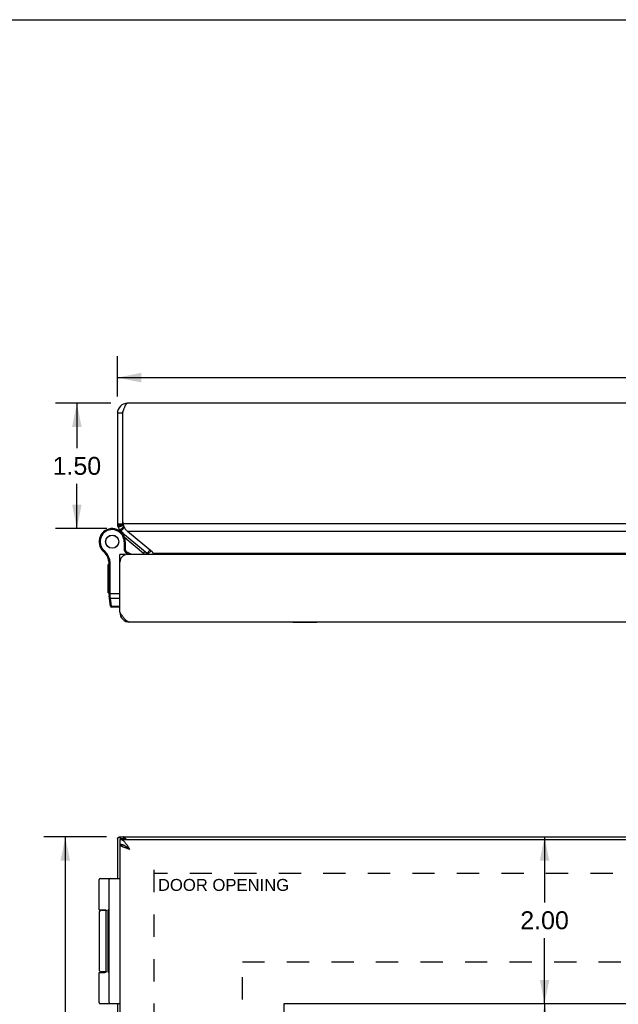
# Model space of a CAD drawing. Header units: inches. Extents: x 0 to 48.6, y 0 to 31.4.
# Tile 8 of 13: x 5.1 to 12.3, y 19.6 to 31.4. Entities that reach past the tile are written whole.
import ezdxf

# ---------------------------------------------------------------- set-up
doc = ezdxf.new("R2010")
doc.units = ezdxf.units.IN
doc.header["$LTSCALE"] = 2.671429
doc.header["$MEASUREMENT"] = 0
doc.linetypes.add('HIDDEN', pattern=[0.2, 0.1, -0.1])
doc.layers.get('0').update_dxf_attribs({"linetype": 'CONTINUOUS'})
for name, color, linetype in [('02___PRT_ALL_AXES', 7, 'CONTINUOUS'), ('06___PRT_ALL_SURFS', 7, 'CONTINUOUS'), ('DEFAULT_2', 8, 'HIDDEN'), ('DIMENSIONS', 7, 'CONTINUOUS')]:
    doc.layers.add(name, color=color, linetype=linetype)
doc.styles.get("Standard").update_dxf_attribs({"font": 'arial.ttf'})
doc.dimstyles.new('DIMSTYLE_1', dxfattribs={"dimtxt": 0.214286, "dimasz": 0.285714, "dimexe": 0.09, "dimexo": 0.07, "dimgap": 0.0375, "dimtad": 0, "dimtih": 1, "dimtoh": 1, "dimzin": 4, "dimdsep": 46, "dimtxsty": 'Standard', "dimblk": '_FILLED', "dimblk1": '_FILLED', "dimblk2": '_FILLED', "dimcen": 0.09, "dimazin": 1, "dimtfac": 1, "dimtofl": 0, "dimtmove": 0, "dimatfit": 3, "dimldrblk": '_FILLED', "dimfxl": 0, "dimtolj": 1, "dimtzin": 4, "dimarcsym": 0})
doc.dimstyles.new('DIMSTYLE_3', dxfattribs={"dimtxt": 0.242857, "dimasz": 0.285714, "dimexe": 0.09, "dimexo": 0.07, "dimgap": 0.0425, "dimtad": 0, "dimtih": 1, "dimtoh": 1, "dimzin": 4, "dimdsep": 46, "dimtxsty": 'Standard', "dimblk": '_FILLED', "dimblk1": '_FILLED', "dimblk2": '_FILLED', "dimcen": 0.09, "dimazin": 1, "dimtfac": 1, "dimtofl": 0, "dimtmove": 0, "dimatfit": 3, "dimldrblk": '_FILLED', "dimfxl": 0, "dimtolj": 1, "dimtzin": 4, "dimarcsym": 0})

# ---------------------------------------------------------------- blocks, each defined once
blk = doc.blocks.new('_FILLED')
at = {"color": 0, "linetype": 'ByBlock'}
blk.add_solid([(0, 0), (-1, 0.2), (-1, -0.2)], dxfattribs=at)
blk = doc.blocks.new('*D6')
at = {"layer": 'DIMENSIONS', "color": 2, "linetype": 'Continuous'}
for p, q in [((6.126, 21.628), (5.374, 21.628)), ((5.631, 21.628), (5.631, 15.871)), ((5.631, 9.628), (5.631, 15.386)), ((6.126, 9.628), (5.374, 9.628))]:
    blk.add_line(p, q, dxfattribs=at)
at = {"layer": 'DIMENSIONS', "color": 2, "linetype": 'Continuous', "xscale": 0.2857142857, "yscale": 0.2857142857, "zscale": 0.2857142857}
for p, rotation in [((5.631, 21.628), 90), ((5.631, 9.628), 270)]:
    blk.add_blockref('_FILLED', p, dxfattribs=dict(at, rotation=rotation))
at = {"layer": 'DIMENSIONS', "color": 2, "linetype": 'Continuous', "insert": (5.631, 15.75), "char_height": 0.2429, "width": 0.84865, "attachment_point": 2, "line_spacing_factor": 0.9}
blk.add_mtext('12.00', dxfattribs=at)
blk = doc.blocks.new('*D7')
at = {"layer": 'DIMENSIONS', "color": 2, "linetype": 'Continuous'}
for p, q in [((11.381, 19.628), (11.381, 16.148)), ((11.381, 11.628), (11.381, 15.076))]:
    blk.add_line(p, q, dxfattribs=at)
at = {"layer": 'DIMENSIONS', "color": 2, "linetype": 'Continuous', "xscale": 0.2857142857, "yscale": 0.2857142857, "zscale": 0.2857142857}
for p, rotation in [((11.381, 19.628), 90), ((11.381, 11.628), 270)]:
    blk.add_blockref('_FILLED', p, dxfattribs=dict(at, rotation=rotation))
at = {"layer": 'DIMENSIONS', "color": 2, "linetype": 'Continuous', "insert": (11.381, 16.041), "char_height": 0.2143, "width": 1.29448, "attachment_point": 2, "line_spacing_factor": 0.9}
blk.add_mtext('8.00\\PVIEWING\\PAREA', dxfattribs=at)
blk = doc.blocks.new('*D15')
at = {"layer": 'DIMENSIONS', "color": 2, "linetype": 'Continuous'}
for p, q in [((6.176, 26.829), (5.513, 26.829)), ((5.77, 26.829), (5.77, 26.292)), ((5.77, 25.328), (5.77, 25.864)), ((6.128, 25.328), (5.513, 25.328))]:
    blk.add_line(p, q, dxfattribs=at)
at = {"layer": 'DIMENSIONS', "color": 2, "linetype": 'Continuous', "xscale": 0.2857142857, "yscale": 0.2857142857, "zscale": 0.2857142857}
for p, rotation in [((5.77, 26.829), 90), ((5.77, 25.328), 270)]:
    blk.add_blockref('_FILLED', p, dxfattribs=dict(at, rotation=rotation))
at = {"layer": 'DIMENSIONS', "color": 2, "linetype": 'Continuous', "insert": (5.77, 26.185), "char_height": 0.2143, "width": 0.58232, "attachment_point": 2, "line_spacing_factor": 0.9}
blk.add_mtext('1.50', dxfattribs=at)
blk = doc.blocks.new('*D17')
at = {"layer": 'DIMENSIONS', "color": 2, "linetype": 'Continuous'}
for p, q in [((6.256, 13.573), (6.858, 13.573)), ((8.256, 13.573), (7.654, 13.573))]:
    blk.add_line(p, q, dxfattribs=at)
at = {"layer": 'DIMENSIONS', "color": 2, "linetype": 'Continuous', "xscale": 0.2857142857, "yscale": 0.2857142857, "zscale": 0.2857142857, "rotation": 180}
blk.add_blockref('_FILLED', (6.256, 13.573), dxfattribs=at)
at = {"layer": 'DIMENSIONS', "color": 2, "linetype": 'Continuous', "xscale": 0.2857142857, "yscale": 0.2857142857, "zscale": 0.2857142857}
blk.add_blockref('_FILLED', (8.256, 13.573), dxfattribs=at)
at = {"layer": 'DIMENSIONS', "color": 2, "linetype": 'Continuous', "insert": (7.256, 13.68), "char_height": 0.2143, "width": 0.58232, "attachment_point": 2, "line_spacing_factor": 0.9}
blk.add_mtext('2.00', dxfattribs=at)
blk = doc.blocks.new('*D19')
at = {"layer": 'DIMENSIONS', "color": 2, "linetype": 'Continuous'}
for p, q in [((11.381, 21.628), (11.381, 20.843)), ((11.381, 19.628), (11.381, 20.414))]:
    blk.add_line(p, q, dxfattribs=at)
at = {"layer": 'DIMENSIONS', "color": 2, "linetype": 'Continuous', "xscale": 0.2857142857, "yscale": 0.2857142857, "zscale": 0.2857142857}
for p, rotation in [((11.381, 21.628), 90), ((11.381, 19.628), 270)]:
    blk.add_blockref('_FILLED', p, dxfattribs=dict(at, rotation=rotation))
at = {"layer": 'DIMENSIONS', "color": 2, "linetype": 'Continuous', "insert": (11.381, 20.736), "char_height": 0.2143, "width": 0.58232, "attachment_point": 2, "line_spacing_factor": 0.9}
blk.add_mtext('2.00', dxfattribs=at)
blk = doc.blocks.new('*D20')
at = {"layer": 'DIMENSIONS', "color": 2, "linetype": 'Continuous'}
for p, q in [((6.256, 26.909), (6.256, 27.393)), ((22.256, 26.909), (22.256, 27.393)), ((6.256, 27.136), (13.775, 27.136)), ((22.256, 27.136), (14.738, 27.136))]:
    blk.add_line(p, q, dxfattribs=at)
at = {"layer": 'DIMENSIONS', "color": 2, "linetype": 'Continuous', "xscale": 0.2857142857, "yscale": 0.2857142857, "zscale": 0.2857142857, "rotation": 180}
blk.add_blockref('_FILLED', (6.256, 27.136), dxfattribs=at)
at = {"layer": 'DIMENSIONS', "color": 2, "linetype": 'Continuous', "xscale": 0.2857142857, "yscale": 0.2857142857, "zscale": 0.2857142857}
blk.add_blockref('_FILLED', (22.256, 27.136), dxfattribs=at)
at = {"layer": 'DIMENSIONS', "color": 2, "linetype": 'Continuous', "insert": (14.256, 27.243), "char_height": 0.2143, "width": 0.74881, "attachment_point": 2, "line_spacing_factor": 0.9}
blk.add_mtext('16.00', dxfattribs=at)

msp = doc.modelspace()

# ---------------------------------------------------------------- linework, layer by layer
at = {"color": 7, "linetype": 'Continuous'}
for p, q in [((0, 31.4286), (48.5714, 31.4286)), ((6.3163, 26.7086), (6.2563, 26.7086)), ((6.3163, 25.4244), (6.3163, 25.3845)), ((6.2513, 25.3151), (6.2509, 25.3152)), ((6.2563, 25.3845), (6.3163, 25.3845)), ((6.2567, 25.3747), (6.3165, 25.3796)), ((6.2584, 25.3622), (6.3174, 25.3734)), ((6.2613, 25.3502), (6.3188, 25.3674)), ((6.2644, 25.3414), (6.3203, 25.363)), ((6.2844, 25.3074), (6.3304, 25.346)), ((6.2992, 25.2926), (6.3378, 25.3386)), ((6.3178, 25.2652), (6.3236, 25.2721)), ((6.3378, 25.3386), (6.3447, 25.3328)), ((6.338, 25.1686), (6.338, 25.0704)), ((6.351, 25.1686), (6.338, 25.1686)), ((6.5694, 25.0267), (6.3436, 25.2162)), ((6.351, 25.1686), (6.351, 25.0736)), ((6.0574, 25.0892), (6.0687, 25.0957)), ((6.0574, 25.0892), (6.0687, 25.0957)), ((6.0574, 25.0892), (6.0574, 25.0892)), ((6.0687, 25.0957), (6.0687, 25.0957)), ((6.0873, 25.0532), (6.0958, 25.063)), ((6.351, 25.0736), (6.338, 25.0704)), ((6.3678, 25.013), (6.338, 25.0704)), ((6.3823, 25.0134), (6.351, 25.0736)), ((6.5694, 25.0267), (6.5887, 25.0497)), ((6.6126, 25.0297), (6.6447, 25.068)), ((6.6193, 25.0231), (6.658, 25.0568)), ((6.1543, 24.9325), (6.1671, 24.9345)), ((6.3458, 25.0134), (6.2858, 25.0134)), ((6.2858, 24.9529), (6.2908, 24.9529)), ((6.3458, 25.0134), (6.3458, 25.0082)), ((6.1558, 24.5368), (6.1558, 24.9133)), ((6.1558, 24.9133), (6.1688, 24.9133)), ((6.1688, 24.5336), (6.1688, 24.9133)), ((6.1558, 24.5487), (6.2858, 24.5487)), ((6.1742, 24.3963), (6.157, 24.5194)), ((6.1656, 24.5337), (6.166, 24.5337)), ((6.166, 24.5337), (6.1664, 24.5337)), ((6.1664, 24.5337), (6.1668, 24.5337)), ((6.1668, 24.5337), (6.1673, 24.5337)), ((6.1673, 24.5337), (6.1677, 24.5336)), ((6.1677, 24.5336), (6.1681, 24.5336)), ((6.1688, 24.5323), (6.1688, 24.5336)), ((6.1688, 24.5311), (6.1688, 24.5323)), ((6.1688, 24.5298), (6.1688, 24.5311)), ((6.1689, 24.5285), (6.1688, 24.5298)), ((6.1689, 24.5273), (6.1689, 24.5285)), ((6.1689, 24.526), (6.1689, 24.5273)), ((6.169, 24.5248), (6.1689, 24.526)), ((6.1691, 24.5235), (6.169, 24.5248)), ((6.1691, 24.5223), (6.1691, 24.5235)), ((6.1692, 24.5211), (6.1691, 24.5223)), ((6.1693, 24.5199), (6.1692, 24.5211)), ((6.1694, 24.5187), (6.1693, 24.5199)), ((6.1695, 24.5175), (6.1694, 24.5187)), ((6.1696, 24.5163), (6.1695, 24.5175)), ((6.1697, 24.5152), (6.1696, 24.5163)), ((6.1699, 24.514), (6.1697, 24.5152)), ((6.1722, 24.4928), (6.1699, 24.514)), ((6.1864, 24.3917), (6.1722, 24.4928)), ((6.1722, 24.4928), (6.2858, 24.4928)), ((6.1871, 24.3851), (6.1864, 24.3917)), ((6.2858, 24.3917), (6.1864, 24.3917)), ((6.2858, 24.3851), (6.1871, 24.3851)), ((6.2868, 24.3077), (6.2951, 24.3088)), ((6.3247, 21.6236), (6.2732, 21.6236)), ((6.3163, 21.6285), (6.3163, 21.6236)), ((6.3256, 21.6285), (6.3256, 21.6236)), ((6.2858, 21.5985), (6.2858, 21.5385)), ((6.2868, 21.5335), (6.3171, 21.5335)), ((6.2992, 21.6075), (6.3378, 21.6075)), ((6.3378, 21.6075), (6.3467, 21.5985)), ((6.049, 21.1285), (6.2858, 21.1285)), ((6.1558, 19.6415), (6.1558, 21.1155)), ((6.066, 20.7485), (6.1199, 20.7485)), ((6.1215, 20.0135), (6.1215, 20.7435)), ((6.036, 20.0035), (6.1058, 20.0035)), ((6.1199, 20.0085), (6.066, 20.0085)), ((6.049, 19.6285), (6.2858, 19.6285))]:
    msp.add_line(p, q, dxfattribs=at)
at = {"color": 3, "linetype": 'Continuous'}
for p, q in [((22.1363, 26.8286), (6.3763, 26.8286)), ((6.2563, 26.7086), (6.2563, 25.3845)), ((6.3163, 26.7082), (6.3163, 25.4244)), ((6.2992, 25.2926), (6.6126, 25.0297)), ((22.1871, 25.3845), (6.3256, 25.3845)), ((6.6756, 25.042), (6.3772, 25.2926)), ((22.1354, 25.2926), (6.3772, 25.2926)), ((6.2858, 24.3234), (6.2858, 25.0134)), ((22.1358, 25.0134), (6.3758, 25.0134)), ((6.6858, 25.0297), (21.8268, 25.0297)), ((22.1058, 24.2034), (6.4058, 24.2034)), ((6.3163, 21.6285), (22.1963, 21.6285)), ((6.2563, 21.6075), (6.2563, 21.1285)), ((6.2858, 21.5985), (22.2258, 21.5985)), ((6.2858, 21.5335), (6.2858, 9.7235)), ((6.2868, 21.5335), (6.2858, 21.5335)), ((6.2992, 21.6075), (6.3081, 21.5985)), ((6.2563, 19.6285), (6.2563, 11.6285)), ((8.2557, 11.6285), (8.2557, 19.6285)), ((8.2557, 19.6285), (19.6307, 19.6285))]:
    msp.add_line(p, q, dxfattribs=at)
for points in [[(6.3763, 26.8286), (6.374, 26.8284), (6.3717, 26.8277), (6.3694, 26.8266), (6.3671, 26.8251), (6.3648, 26.8232), (6.3625, 26.8208), (6.3602, 26.818), (6.3579, 26.8148), (6.3556, 26.8113), (6.3533, 26.8074), (6.3509, 26.8031), (6.3486, 26.7984), (6.3463, 26.7934), (6.344, 26.7882), (6.3417, 26.7826), (6.3394, 26.7768), (6.3371, 26.7707), (6.3348, 26.7644), (6.3325, 26.7578), (6.3302, 26.7511), (6.3279, 26.7443), (6.3256, 26.7373), (6.3232, 26.7302), (6.3209, 26.7231), (6.3186, 26.7158), (6.3163, 26.7086)], [(6.3415, 25.3391), (6.3387, 25.3453), (6.3361, 25.3517), (6.3336, 25.3581), (6.3314, 25.3647), (6.3293, 25.3712), (6.3273, 25.3779), (6.3256, 25.3845)], [(6.3478, 25.3272), (6.3445, 25.3331), (6.3415, 25.3391)], [(6.3773, 25.2926), (6.3722, 25.2967), (6.3675, 25.3011), (6.3631, 25.3058), (6.3589, 25.3108), (6.3549, 25.316), (6.3512, 25.3215), (6.3478, 25.3272)], [(6.6756, 25.042), (6.6785, 25.0391), (6.6811, 25.036)], [(6.6811, 25.036), (6.6836, 25.0329), (6.6858, 25.0297)], [(6.6858, 25.0297), (6.6876, 25.0276), (6.6892, 25.0255), (6.6906, 25.0232), (6.6918, 25.0209), (6.6929, 25.0184), (6.6938, 25.0159), (6.6946, 25.0134)], [(6.4058, 24.2034), (6.4015, 24.2036), (6.3972, 24.2041), (6.3929, 24.2051), (6.3886, 24.2064), (6.3843, 24.2081), (6.3801, 24.2101), (6.3758, 24.2125), (6.3715, 24.2153), (6.3672, 24.2183), (6.3629, 24.2218), (6.3586, 24.2255), (6.3544, 24.2295), (6.3501, 24.2339), (6.3458, 24.2385), (6.3415, 24.2434), (6.3372, 24.2485), (6.3329, 24.2539), (6.3287, 24.2595), (6.3244, 24.2653), (6.3201, 24.2713), (6.3158, 24.2774), (6.3115, 24.2837), (6.3072, 24.2901), (6.3029, 24.2966), (6.2986, 24.3033), (6.2944, 24.3099), (6.2901, 24.3166), (6.2858, 24.3234)], [(6.2567, 21.6079), (6.2569, 21.6083), (6.2572, 21.6086), (6.2574, 21.609), (6.2577, 21.6093), (6.2581, 21.6097), (6.2584, 21.6101)], [(6.2584, 21.6101), (6.2588, 21.6107), (6.2593, 21.6114), (6.2597, 21.612), (6.2602, 21.6127), (6.2608, 21.6133), (6.2613, 21.614)], [(6.2613, 21.614), (6.2618, 21.6147), (6.2623, 21.6155), (6.2628, 21.6163), (6.2633, 21.617), (6.2638, 21.6178), (6.2644, 21.6185)], [(6.2644, 21.6185), (6.2652, 21.6198), (6.2662, 21.6208), (6.2673, 21.6218), (6.2685, 21.6225), (6.2699, 21.6231), (6.2713, 21.6235), (6.2729, 21.6236), (6.2732, 21.6236)], [(6.2732, 21.6236), (6.2745, 21.6235), (6.2762, 21.6232), (6.2779, 21.6227), (6.2796, 21.622), (6.2813, 21.6211), (6.2829, 21.6201), (6.2844, 21.6189)], [(6.2992, 21.6075), (6.2966, 21.6094), (6.294, 21.6113), (6.2915, 21.6132), (6.289, 21.6151), (6.2867, 21.617), (6.2844, 21.6189)], [(6.3636, 21.5985), (6.3631, 21.599), (6.3589, 21.6031), (6.3549, 21.607), (6.3512, 21.6106), (6.3478, 21.6139), (6.3445, 21.6169), (6.3415, 21.6195), (6.3387, 21.6219), (6.3361, 21.6239), (6.3336, 21.6255), (6.3314, 21.6268), (6.3293, 21.6277), (6.3273, 21.6283), (6.3256, 21.6285)], [(6.2563, 21.6075), (6.2563, 21.6075), (6.2564, 21.6076), (6.2564, 21.6077), (6.2565, 21.6078), (6.2566, 21.6079), (6.2567, 21.6079)], [(6.4058, 21.4785), (6.4015, 21.4852), (6.3972, 21.4919), (6.3929, 21.4986), (6.3886, 21.5052), (6.3843, 21.5117), (6.3801, 21.5181), (6.3758, 21.5244), (6.3715, 21.5306), (6.3672, 21.5365), (6.3629, 21.5423), (6.3586, 21.5479), (6.3544, 21.5533), (6.3501, 21.5584), (6.3458, 21.5633), (6.3415, 21.5679), (6.3372, 21.5723), (6.3329, 21.5763), (6.3287, 21.5801), (6.3244, 21.5835), (6.3201, 21.5866), (6.3158, 21.5893), (6.3115, 21.5917), (6.3072, 21.5938), (6.3029, 21.5955), (6.2986, 21.5968), (6.2944, 21.5977), (6.2901, 21.5983), (6.2858, 21.5985)], [(6.4058, 21.4785), (6.3991, 21.4806), (6.3925, 21.4827), (6.3859, 21.4848), (6.3794, 21.4869), (6.373, 21.489), (6.3666, 21.4912), (6.3604, 21.4933), (6.3543, 21.4954), (6.3484, 21.4975), (6.3427, 21.4996), (6.3371, 21.5017), (6.3318, 21.5039), (6.3267, 21.506), (6.3218, 21.5081), (6.3172, 21.5102), (6.3128, 21.5123), (6.3088, 21.5144), (6.305, 21.5165), (6.3016, 21.5187), (6.2984, 21.5208), (6.2956, 21.5229), (6.2932, 21.525), (6.291, 21.5271), (6.2893, 21.5292), (6.2879, 21.5314), (6.2868, 21.5335)]]:
    msp.add_lwpolyline(points, dxfattribs=at)
at = {"color": 7, "linetype": 'Continuous'}
for points in [[(6.1558, 24.5368), (6.1558, 24.5367), (6.1558, 24.5367), (6.1558, 24.5366), (6.1558, 24.5366), (6.1558, 24.5365), (6.1558, 24.5364), (6.1559, 24.5364), (6.1559, 24.5363), (6.1559, 24.5363), (6.156, 24.5362), (6.156, 24.5362), (6.156, 24.5361), (6.1561, 24.5361), (6.1561, 24.536), (6.1562, 24.536), (6.1562, 24.5359), (6.1563, 24.5359), (6.1564, 24.5358), (6.1564, 24.5358), (6.1565, 24.5357), (6.1566, 24.5357), (6.1566, 24.5356), (6.1567, 24.5356), (6.1568, 24.5355), (6.1569, 24.5355), (6.157, 24.5354), (6.1571, 24.5354), (6.1572, 24.5353), (6.1573, 24.5353), (6.1574, 24.5353), (6.1575, 24.5352), (6.1576, 24.5352), (6.1577, 24.5351), (6.1578, 24.5351), (6.1579, 24.535), (6.1581, 24.535), (6.1582, 24.5349), (6.1583, 24.5349), (6.1584, 24.5349), (6.1586, 24.5348), (6.1587, 24.5348), (6.1589, 24.5347), (6.159, 24.5347), (6.1591, 24.5347), (6.1593, 24.5346), (6.1594, 24.5346), (6.1596, 24.5345), (6.1597, 24.5345), (6.1599, 24.5345), (6.1601, 24.5344), (6.1602, 24.5344), (6.1604, 24.5344), (6.1606, 24.5343), (6.1607, 24.5343), (6.1609, 24.5343), (6.1611, 24.5342), (6.1612, 24.5342), (6.1614, 24.5342), (6.1616, 24.5342), (6.1618, 24.5341), (6.162, 24.5341), (6.1622, 24.5341), (6.1623, 24.534), (6.1625, 24.534), (6.1627, 24.534), (6.1629, 24.534), (6.1631, 24.5339), (6.1633, 24.5339), (6.1635, 24.5339), (6.1637, 24.5339), (6.1639, 24.5339), (6.1641, 24.5338), (6.1643, 24.5338), (6.1645, 24.5338), (6.1647, 24.5338), (6.1649, 24.5338), (6.1651, 24.5338), (6.1656, 24.5337)], [(6.157, 24.5194), (6.157, 24.5193), (6.157, 24.5192), (6.1571, 24.5191), (6.1571, 24.519), (6.1571, 24.5189), (6.1571, 24.5188), (6.1572, 24.5186), (6.1572, 24.5185), (6.1573, 24.5184), (6.1573, 24.5183), (6.1574, 24.5182), (6.1574, 24.5181), (6.1575, 24.518), (6.1576, 24.5179), (6.1576, 24.5178), (6.1577, 24.5177), (6.1578, 24.5175), (6.1578, 24.5174), (6.1579, 24.5173), (6.158, 24.5172), (6.1581, 24.5171), (6.1582, 24.517), (6.1583, 24.5169), (6.1584, 24.5168), (6.1585, 24.5167), (6.1586, 24.5166), (6.1587, 24.5166), (6.1588, 24.5165), (6.1589, 24.5164), (6.159, 24.5163), (6.1591, 24.5162), (6.1593, 24.5161), (6.1594, 24.516), (6.1595, 24.5159), (6.1596, 24.5159), (6.1598, 24.5158), (6.1599, 24.5157), (6.16, 24.5156), (6.1602, 24.5155), (6.1603, 24.5155), (6.1605, 24.5154), (6.1606, 24.5153), (6.1608, 24.5152), (6.1609, 24.5152), (6.1611, 24.5151), (6.1612, 24.515), (6.1614, 24.515), (6.1616, 24.5149), (6.1617, 24.5149), (6.1619, 24.5148), (6.1621, 24.5147), (6.1622, 24.5147), (6.1624, 24.5146), (6.1626, 24.5146), (6.1628, 24.5145), (6.163, 24.5145), (6.1631, 24.5144), (6.1633, 24.5144), (6.1635, 24.5144), (6.1637, 24.5143), (6.1639, 24.5143), (6.1641, 24.5142), (6.1643, 24.5142), (6.1645, 24.5142), (6.1647, 24.5141), (6.1649, 24.5141), (6.165, 24.5141), (6.1652, 24.5141), (6.1654, 24.514), (6.1657, 24.514), (6.1659, 24.514), (6.1661, 24.514), (6.1663, 24.514), (6.1665, 24.514), (6.1667, 24.514), (6.1669, 24.5139), (6.1671, 24.5139), (6.1673, 24.5139), (6.1675, 24.5139), (6.1677, 24.5139), (6.1679, 24.5139), (6.1682, 24.5139), (6.1684, 24.5139), (6.1686, 24.514), (6.1688, 24.514), (6.169, 24.514), (6.1692, 24.514), (6.1694, 24.514), (6.1696, 24.514), (6.1699, 24.514)], [(6.1593, 24.5026), (6.1594, 24.5024), (6.1594, 24.5022), (6.1594, 24.502), (6.1595, 24.5018), (6.1595, 24.5017), (6.1596, 24.5015), (6.1596, 24.5013), (6.1597, 24.5011), (6.1597, 24.5009), (6.1598, 24.5007), (6.1599, 24.5005), (6.1599, 24.5003), (6.16, 24.5002), (6.1601, 24.5), (6.1601, 24.4998), (6.1602, 24.4996), (6.1603, 24.4994), (6.1604, 24.4993), (6.1605, 24.4991), (6.1606, 24.4989), (6.1607, 24.4988), (6.1608, 24.4986), (6.1609, 24.4984), (6.161, 24.4982), (6.1611, 24.4981), (6.1612, 24.4979), (6.1613, 24.4978), (6.1615, 24.4976), (6.1616, 24.4974), (6.1617, 24.4973), (6.1619, 24.4971), (6.162, 24.497), (6.1621, 24.4968), (6.1623, 24.4967), (6.1624, 24.4965), (6.1625, 24.4964), (6.1627, 24.4963), (6.1628, 24.4961), (6.163, 24.496), (6.1631, 24.4958), (6.1633, 24.4957), (6.1635, 24.4956), (6.1636, 24.4955), (6.1638, 24.4953), (6.164, 24.4952), (6.1641, 24.4951), (6.1643, 24.495), (6.1645, 24.4949), (6.1647, 24.4948), (6.1648, 24.4946), (6.165, 24.4945), (6.1652, 24.4944), (6.1654, 24.4943), (6.1656, 24.4942), (6.1658, 24.4942), (6.1659, 24.4941), (6.1661, 24.494), (6.1663, 24.4939), (6.1665, 24.4938), (6.1667, 24.4937), (6.1669, 24.4937), (6.1671, 24.4936), (6.1673, 24.4935), (6.1675, 24.4934), (6.1677, 24.4934), (6.1679, 24.4933), (6.1681, 24.4933), (6.1683, 24.4932), (6.1686, 24.4932), (6.1688, 24.4931), (6.169, 24.4931), (6.1692, 24.493), (6.1694, 24.493), (6.1696, 24.493), (6.1698, 24.4929), (6.17, 24.4929), (6.1703, 24.4929), (6.1705, 24.4928), (6.1707, 24.4928), (6.1709, 24.4928), (6.1711, 24.4928), (6.1713, 24.4928), (6.1716, 24.4928), (6.1718, 24.4928), (6.172, 24.4928), (6.1722, 24.4928)], [(6.1681, 24.5336), (6.1683, 24.5336), (6.1688, 24.5336)], [(6.1735, 24.4015), (6.1735, 24.4013), (6.1735, 24.4011), (6.1736, 24.4009), (6.1736, 24.4007), (6.1737, 24.4005), (6.1737, 24.4003), (6.1738, 24.4002), (6.1738, 24.4), (6.1739, 24.3998), (6.1739, 24.3996), (6.174, 24.3994), (6.1741, 24.3992), (6.1741, 24.399), (6.1742, 24.3989), (6.1743, 24.3987), (6.1744, 24.3985), (6.1745, 24.3983), (6.1745, 24.3981), (6.1746, 24.398), (6.1747, 24.3978), (6.1748, 24.3976), (6.1749, 24.3975), (6.175, 24.3973), (6.1751, 24.3971), (6.1753, 24.397), (6.1754, 24.3968), (6.1755, 24.3966), (6.1756, 24.3965), (6.1757, 24.3963), (6.1759, 24.3962), (6.176, 24.396), (6.1761, 24.3959), (6.1763, 24.3957), (6.1764, 24.3956), (6.1765, 24.3954), (6.1767, 24.3953), (6.1768, 24.3951), (6.177, 24.395), (6.1771, 24.3949), (6.1773, 24.3947), (6.1774, 24.3946), (6.1776, 24.3945), (6.1778, 24.3943), (6.1779, 24.3942), (6.1781, 24.3941), (6.1783, 24.394), (6.1784, 24.3939), (6.1786, 24.3937), (6.1788, 24.3936), (6.179, 24.3935), (6.1792, 24.3934), (6.1793, 24.3933), (6.1795, 24.3932), (6.1797, 24.3931), (6.1799, 24.393), (6.1801, 24.3929), (6.1803, 24.3928), (6.1805, 24.3928), (6.1807, 24.3927), (6.1809, 24.3926), (6.1811, 24.3925), (6.1813, 24.3925), (6.1815, 24.3924), (6.1817, 24.3923), (6.1819, 24.3923), (6.1821, 24.3922), (6.1823, 24.3921), (6.1825, 24.3921), (6.1827, 24.392), (6.1829, 24.392), (6.1831, 24.3919), (6.1833, 24.3919), (6.1835, 24.3919), (6.1838, 24.3918), (6.184, 24.3918), (6.1842, 24.3918), (6.1844, 24.3917), (6.1846, 24.3917), (6.1848, 24.3917), (6.1851, 24.3917), (6.1853, 24.3917), (6.1855, 24.3917), (6.1857, 24.3917), (6.1859, 24.3917), (6.1861, 24.3917), (6.1864, 24.3917)], [(6.3247, 21.6236), (6.3252, 21.6236), (6.3258, 21.6234), (6.3264, 21.6232), (6.327, 21.6228), (6.3277, 21.6223), (6.3283, 21.6217), (6.329, 21.6209), (6.3297, 21.62), (6.3304, 21.6189)], [(6.3378, 21.6075), (6.3364, 21.6094), (6.3352, 21.6113), (6.3339, 21.6132), (6.3327, 21.6151), (6.3315, 21.617), (6.3304, 21.6189)], [(6.3201, 21.5325), (6.3158, 21.5339), (6.3115, 21.5351), (6.3072, 21.5361), (6.3029, 21.537), (6.2986, 21.5376), (6.2944, 21.5381), (6.2901, 21.5384), (6.2858, 21.5385)], [(6.3458, 21.5209), (6.3415, 21.5232), (6.3372, 21.5254), (6.3329, 21.5274), (6.3287, 21.5293), (6.3244, 21.531), (6.3201, 21.5325)], [(6.3586, 21.5132), (6.3544, 21.5159), (6.3501, 21.5184), (6.3458, 21.5209)], [(6.4058, 21.4785), (6.4019, 21.481), (6.3979, 21.4835), (6.3941, 21.486), (6.3903, 21.4885), (6.3865, 21.491), (6.3828, 21.4935), (6.3792, 21.496), (6.3758, 21.4985), (6.3724, 21.501), (6.3693, 21.5035), (6.3662, 21.506), (6.3634, 21.5085), (6.3607, 21.511), (6.3582, 21.5135), (6.3582, 21.5135)], [(6.4058, 21.4785), (6.4015, 21.4818), (6.3972, 21.4852), (6.3929, 21.4885), (6.3886, 21.4918), (6.3843, 21.4951), (6.3801, 21.4983), (6.3758, 21.5014), (6.3715, 21.5045), (6.3672, 21.5075), (6.3629, 21.5104), (6.3586, 21.5132)], [(6.036, 20.7535), (6.1058, 20.7535), (6.1064, 20.7535), (6.107, 20.7534), (6.1076, 20.7534), (6.1081, 20.7534), (6.1087, 20.7534), (6.1092, 20.7533), (6.1097, 20.7533), (6.1102, 20.7532), (6.1107, 20.7532), (6.1111, 20.7531), (6.1115, 20.753), (6.1119, 20.753), (6.1123, 20.7529), (6.1127, 20.7528), (6.113, 20.7527), (6.1134, 20.7526), (6.1137, 20.7526), (6.114, 20.7525), (6.1143, 20.7524), (6.1146, 20.7523), (6.1149, 20.7522), (6.1151, 20.7521), (6.1154, 20.752), (6.1156, 20.7519), (6.1159, 20.7518), (6.1161, 20.7516), (6.1163, 20.7515), (6.1165, 20.7514), (6.1167, 20.7513), (6.1169, 20.7512), (6.1171, 20.7511), (6.1173, 20.751), (6.1175, 20.7508), (6.1177, 20.7507), (6.1178, 20.7506), (6.118, 20.7505), (6.1181, 20.7504), (6.1183, 20.7502), (6.1184, 20.7501), (6.1186, 20.75), (6.1187, 20.7499), (6.1188, 20.7498), (6.1189, 20.7496), (6.1191, 20.7495), (6.1192, 20.7494), (6.1193, 20.7493), (6.1194, 20.7491), (6.1195, 20.749), (6.1196, 20.7489), (6.1197, 20.7488), (6.1198, 20.7486), (6.1199, 20.7485), (6.1199, 20.7484), (6.12, 20.7483), (6.1201, 20.7482), (6.1202, 20.748), (6.1202, 20.7479), (6.1203, 20.7478), (6.1204, 20.7477), (6.1204, 20.7476), (6.1205, 20.7474), (6.1206, 20.7473), (6.1206, 20.7472), (6.1207, 20.7471), (6.1207, 20.747), (6.1208, 20.7469), (6.1208, 20.7468), (6.1209, 20.7466), (6.1209, 20.7465), (6.121, 20.7464), (6.121, 20.7463), (6.121, 20.7462), (6.1211, 20.7461), (6.1211, 20.746), (6.1211, 20.7458), (6.1212, 20.7457), (6.1212, 20.7456), (6.1212, 20.7455), (6.1212, 20.7454), (6.1213, 20.7453), (6.1213, 20.7452), (6.1213, 20.7451), (6.1213, 20.745), (6.1213, 20.7449), (6.1214, 20.7448), (6.1214, 20.7446), (6.1214, 20.7445), (6.1214, 20.7444), (6.1214, 20.7443), (6.1214, 20.7442), (6.1214, 20.7441), (6.1214, 20.744), (6.1214, 20.7439), (6.1214, 20.7438), (6.1215, 20.7437), (6.1215, 20.7436), (6.1215, 20.7435)], [(6.1215, 20.0135), (6.1215, 20.0134), (6.1215, 20.0133), (6.1214, 20.0131), (6.1214, 20.013), (6.1214, 20.0129), (6.1214, 20.0128), (6.1214, 20.0127), (6.1214, 20.0126), (6.1214, 20.0125), (6.1214, 20.0124), (6.1214, 20.0123), (6.1214, 20.0122), (6.1213, 20.0121), (6.1213, 20.012), (6.1213, 20.0119), (6.1213, 20.0117), (6.1213, 20.0116), (6.1212, 20.0115), (6.1212, 20.0114), (6.1212, 20.0113), (6.1212, 20.0112), (6.1211, 20.0111), (6.1211, 20.011), (6.1211, 20.0109), (6.121, 20.0108), (6.121, 20.0106), (6.121, 20.0105), (6.1209, 20.0104), (6.1209, 20.0103), (6.1208, 20.0102), (6.1208, 20.0101), (6.1207, 20.01), (6.1207, 20.0098), (6.1206, 20.0097), (6.1206, 20.0096), (6.1205, 20.0095), (6.1204, 20.0094), (6.1204, 20.0092), (6.1203, 20.0091), (6.1202, 20.009), (6.1202, 20.0089), (6.1201, 20.0088), (6.12, 20.0086), (6.1199, 20.0085), (6.1199, 20.0084), (6.1198, 20.0083), (6.1197, 20.0082), (6.1196, 20.008), (6.1195, 20.0079), (6.1194, 20.0078), (6.1193, 20.0077), (6.1192, 20.0076), (6.1191, 20.0074), (6.1189, 20.0073), (6.1188, 20.0072), (6.1187, 20.0071), (6.1186, 20.0069), (6.1184, 20.0068), (6.1183, 20.0067), (6.1181, 20.0066), (6.118, 20.0064), (6.1178, 20.0063), (6.1177, 20.0062), (6.1175, 20.0061), (6.1173, 20.006), (6.1171, 20.0059), (6.1169, 20.0057), (6.1167, 20.0056), (6.1165, 20.0055), (6.1163, 20.0054), (6.1161, 20.0053), (6.1159, 20.0052), (6.1156, 20.0051), (6.1154, 20.005), (6.1151, 20.0049), (6.1149, 20.0048), (6.1146, 20.0047), (6.1143, 20.0046), (6.114, 20.0045), (6.1137, 20.0044), (6.1134, 20.0043), (6.113, 20.0042), (6.1127, 20.0041), (6.1123, 20.004), (6.1119, 20.004), (6.1115, 20.0039), (6.1111, 20.0038), (6.1107, 20.0038), (6.1102, 20.0037), (6.1097, 20.0037), (6.1092, 20.0036), (6.1087, 20.0036), (6.1081, 20.0035), (6.1076, 20.0035), (6.107, 20.0035), (6.1064, 20.0035), (6.1058, 20.0035)]]:
    msp.add_lwpolyline(points, dxfattribs=at)
at = {"color": 3, "linetype": 'Continuous'}
for centre, radius, start, end in [((6.3763, 26.7086), 0.12, 90, 180), ((6.4749, 26.7082), 0.1586, 179.86634, 180), ((6.487, 25.4429), 0.1717, 186.18676, 199.87761), ((6.3763, 25.3845), 0.12, 180, 230), ((6.3758, 24.9234), 0.09, 90, 180), ((6.574, 24.9837), 0.06, 29.62245, 50), ((6.4058, 24.3234), 0.12, 180, 270)]:
    msp.add_arc(centre, radius, start, end, dxfattribs=at)
at = {"color": 7, "linetype": 'Continuous'}
for centre, radius, start, end in [((6.3763, 26.7086), 0.06, 144.2152, 180), ((6.1935, 25.1686), 0.1575, 0, 210.26499), ((6.1935, 25.1686), 0.1445, 0, 210.26499), ((6.1565, 25.073), 0.26, 50, 68.622), ((6.3763, 25.3845), 0.06, 180, 230), ((6.1935, 25.1686), 0.1575, 210.27865, 232.68689), ((6.1802, 25.1608), 0.1421, 210.26499, 229.20673), ((6.1802, 25.1608), 0.1291, 210.26499, 229.20673), ((5.9567, 24.9018), 0.2, 8.84009, 49.20673), ((5.9567, 24.9018), 0.213, 8.84009, 49.20673), ((6.2939, 24.8463), 0.21, 52.68557, 69.70189), ((6.5084, 24.9539), 0.125, 28.38861, 50), ((6.0308, 24.9133), 0.125, 0, 8.84009), ((6.0308, 24.9133), 0.138, 0, 8.84009), ((6.5084, 24.9539), 0.095, 38.72563, 50), ((6.574, 24.9837), 0.12, 14.3057, 23.90059), ((6.2808, 24.5368), 0.125, 180, 187.96175), ((6.1871, 24.3981), 0.013, 187.97573, 270), ((6.049, 21.1155), 0.013, 90, 180), ((6.1688, 21.1155), 0.013, 90, 180), ((6.066, 20.7185), 0.03, 90, 180), ((6.066, 20.0385), 0.03, 180, 270), ((6.049, 19.6415), 0.013, 180, 270), ((6.1688, 19.6415), 0.013, 180, 270)]:
    msp.add_arc(centre, radius, start, end, dxfattribs=at)
at = {"layer": '02___PRT_ALL_AXES', "color": 7, "linetype": 'Continuous'}
for p, q in [((6.1458, 24.5539), (6.1458, 24.8943)), ((6.1558, 24.8943), (6.1458, 24.8943)), ((6.1558, 24.8859), (6.1458, 24.8859)), ((6.1558, 24.834), (6.1458, 24.834)), ((6.1558, 24.8256), (6.1458, 24.8256)), ((6.1558, 24.7556), (6.1458, 24.7556)), ((6.1558, 24.5541), (6.1458, 24.5541)), ((6.1558, 24.5539), (6.1458, 24.5539)), ((6.036, 20.7535), (6.036, 21.1155)), ((6.036, 20.7185), (6.036, 20.0385)), ((6.1155, 20.7519), (6.1155, 20.7485)), ((6.1458, 20.0053), (6.1458, 20.7545)), ((6.1558, 20.7545), (6.1458, 20.7545)), ((6.1558, 20.7491), (6.1458, 20.7491)), ((6.1558, 20.6511), (6.1458, 20.6511)), ((6.1558, 20.5031), (6.1458, 20.5031)), ((6.1558, 20.268), (6.1458, 20.268)), ((6.1558, 20.2536), (6.1458, 20.2536)), ((6.036, 19.6415), (6.036, 20.0035)), ((6.1155, 20.0085), (6.1155, 20.005)), ((6.1558, 20.0053), (6.1458, 20.0053))]:
    msp.add_line(p, q, dxfattribs=at)
for radius in [0.079, 0.078]:
    msp.add_circle((6.1935, 25.1686), radius, dxfattribs=at)
at = {"layer": '06___PRT_ALL_SURFS', "color": 7, "linetype": 'Continuous'}
for p, q in [((8.3614, 24.1984), (8.3614, 24.2034)), ((8.6501, 24.1984), (8.3614, 24.1984)), ((8.4336, 24.1984), (8.4336, 24.2034)), ((8.5779, 24.1984), (8.5779, 24.2034)), ((8.6501, 24.1984), (8.6501, 24.2034))]:
    msp.add_line(p, q, dxfattribs=at)
at = {"layer": 'DEFAULT_2', "color": 8, "linetype": 'HIDDEN'}
for p, q in [((6.694, 21.2314), (6.694, 10.0255)), ((21.8163, 21.1908), (6.6963, 21.1908)), ((7.7557, 11.1285), (7.7557, 20.1285)), ((7.7557, 20.1285), (20.1307, 20.1285))]:
    msp.add_line(p, q, dxfattribs=at)

# ---------------------------------------------------------------- texts
at = {"layer": 'DIMENSIONS', "color": 2, "linetype": 'Continuous', "insert": (7.5295, 21.1238), "char_height": 0.142857, "width": 1.57196, "attachment_point": 2, "line_spacing_factor": 0.9}
msp.add_mtext('DOOR OPENING', dxfattribs=at)

# ---------------------------------------------------------------- dimensions: what is measured, and where the dimension line sits
at = {"layer": 'DIMENSIONS', "color": 2, "linetype": 'Continuous'}
dim = msp.add_linear_dim(base=(22.2563, 27.1359), p1=(6.2563, 27.463), p2=(22.2563, 27.463), dimstyle='DIMSTYLE_1', dxfattribs=at)
dim.commit()
dim.dimension.update_dxf_attribs({"geometry": '*D20', "text_midpoint": (14.2654, 27.1347), "dimtype": 160})
for base, p1, p2, angle, dimstyle, picture, middle in [((5.7704, 25.3275), (6.2463, 26.8286), (6.1985, 25.3275), 270, 'DIMSTYLE_1', '*D15', (5.7797, 26.0769)), ((5.6307, 21.6285), (6.1956, 9.6285), (6.1956, 21.6285), 90, 'DIMSTYLE_3', '*D6', (5.641, 15.6271)), ((6.2563, 13.573), (8.2557, 11.6285), (6.2563, 21.6236), 180, 'DIMSTYLE_1', '*D17', (7.2534, 13.5718)), ((11.3812, 19.6285), (6.3256, 21.6285), (8.2557, 19.6285), 270, 'DIMSTYLE_1', '*D19', (11.3786, 20.6273))]:
    dim = msp.add_linear_dim(base=base, p1=p1, p2=p2, angle=angle, dimstyle=dimstyle, dxfattribs=at)
    dim.commit()
    dim.dimension.update_dxf_attribs({"geometry": picture, "text_midpoint": middle, "dimtype": 160})
dim = msp.add_linear_dim(base=(11.3812, 11.6285), p1=(8.2557, 19.6285), p2=(8.2557, 11.6285), angle=270, text='<>\\PVIEWING\\PAREA', dimstyle='DIMSTYLE_1', dxfattribs=at)
dim.commit()
dim.dimension.update_dxf_attribs({"geometry": '*D7', "text_midpoint": (11.3812, 15.612), "dimtype": 160})

doc.saveas('drawing.dxf')
